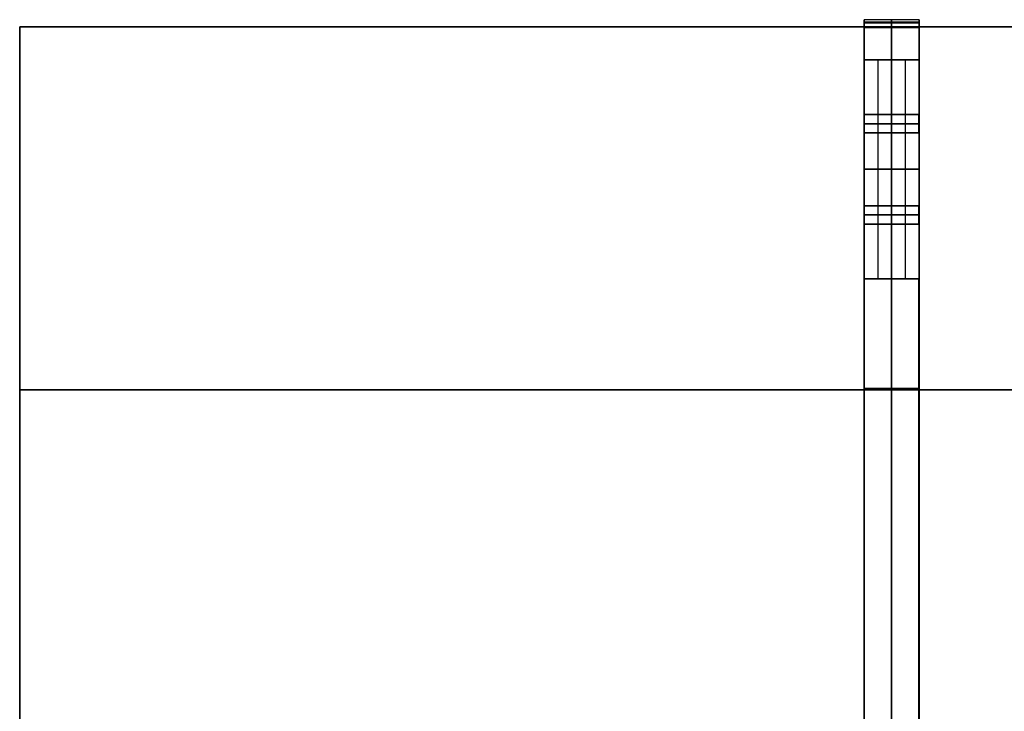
# Model space of a CAD drawing. Header units: millimetres. Extents: x -1100 to 1100, y -404 to 400.
# Tile 3 of 8: x -1100 to -561, y 21 to 400. Entities that reach past the tile are written whole.
import ezdxf

# ---------------------------------------------------------------- set-up
doc = ezdxf.new("R2010")
doc.units = ezdxf.units.MM
doc.layers.add('Défaut', color=7, linetype='Continuous', true_color=0x000000)

msp = doc.modelspace()

# ---------------------------------------------------------------- linework, layer by layer
at = {"layer": 'Défaut'}
for p, q in [((-637.69, 400.41, 716.32), (-637.69, 396.41, 716.32)), ((-607.69, 400.41, 716.32), (-607.69, 396.41, 716.32)), ((-1100, 396.41, 719.82), (-1100, -1.09, 719.82)), ((1100, 396.41, 719.82), (-1100, 396.41, 719.82)), ((-607.71, 378.41, 350.04), (-637.71, 378.41, 350.04)), ((-622.71, 378.41, 700.04), (-622.71, -381.59, 700.04)), ((-622.71, 378.41, 580.04), (-622.71, -381.59, 580.04)), ((-622.71, 378.41, 0.04), (-622.71, 378.41, 200.04)), ((-622.71, 378.41, 280.99), (-622.71, 378.41, 700.04)), ((-622.71, 378.41, 320.04), (-622.71, -381.59, 320.04)), ((-622.71, 378.41, 200.04), (-622.71, -381.59, 200.04)), ((-607.71, 348.41, 615.04), (-637.71, 348.41, 615.04)), ((-637.71, 348.41, 615.04), (-637.71, 338.41, 615.04)), ((-607.71, 348.41, 235.04), (-637.71, 348.41, 235.04)), ((-637.71, 348.41, 235.04), (-637.71, 338.41, 235.04)), ((-637.71, 348.41, 615.04), (-622.71, 348.41, 615.04)), ((-637.71, 348.41, 235.04), (-622.71, 348.41, 235.04)), ((-637.71, 338.41, 615.04), (-637.71, 348.41, 615.04)), ((-637.71, 338.41, 235.04), (-637.71, 348.41, 235.04)), ((-622.71, 338.41, 610.04), (-622.71, 348.41, 610.04)), ((-622.71, 348.41, 620.04), (-622.71, 348.41, 610.04)), ((-622.71, 338.41, 620.04), (-622.71, 348.41, 620.04)), ((-622.71, 338.41, 230.04), (-622.71, 348.41, 230.04)), ((-622.71, 348.41, 240.04), (-622.71, 348.41, 230.04)), ((-622.71, 338.41, 240.04), (-622.71, 348.41, 240.04)), ((-622.71, 348.41, 610.04), (-622.71, 338.41, 610.04)), ((-622.71, 348.41, 620.04), (-622.71, 348.41, 610.04)), ((-622.71, 338.41, 620.04), (-622.71, 348.41, 620.04)), ((-622.71, 348.41, 615.04), (-607.71, 348.41, 615.04)), ((-622.71, 348.41, 230.04), (-622.71, 338.41, 230.04)), ((-622.71, 348.41, 240.04), (-622.71, 348.41, 230.04)), ((-622.71, 348.41, 235.04), (-607.71, 348.41, 235.04)), ((-622.71, 338.41, 240.04), (-622.71, 348.41, 240.04)), ((-607.71, 338.41, 615.04), (-607.71, 348.41, 615.04)), ((-607.71, 338.41, 235.04), (-607.71, 348.41, 235.04)), ((-607.71, 338.41, 615.04), (-607.71, 348.41, 615.04)), ((-607.71, 338.41, 235.04), (-607.71, 348.41, 235.04)), ((-607.71, 343.41, 610.04), (-637.71, 343.41, 610.04)), ((-637.71, 343.41, 620.04), (-607.71, 343.41, 620.04)), ((-637.71, 343.41, 610.04), (-637.71, 343.41, 620.04)), ((-607.71, 343.41, 230.04), (-637.71, 343.41, 230.04)), ((-637.71, 343.41, 240.04), (-607.71, 343.41, 240.04)), ((-637.71, 343.41, 230.04), (-637.71, 343.41, 240.04)), ((-637.71, 343.41, 610.04), (-622.71, 343.41, 610.04)), ((-637.71, 343.41, 620.04), (-622.71, 343.41, 620.04)), ((-637.71, 343.41, 230.04), (-622.71, 343.41, 230.04)), ((-637.71, 343.41, 240.04), (-622.71, 343.41, 240.04)), ((-637.71, 343.41, 620.04), (-637.71, 343.41, 610.04)), ((-637.71, 343.41, 240.04), (-637.71, 343.41, 230.04)), ((-622.71, 343.41, 610.04), (-607.71, 343.41, 610.04)), ((-622.71, 343.41, 620.04), (-607.71, 343.41, 620.04)), ((-622.71, 343.41, 230.04), (-607.71, 343.41, 230.04)), ((-622.71, 343.41, 240.04), (-607.71, 343.41, 240.04)), ((-607.71, 343.41, 610.04), (-607.71, 343.41, 620.04)), ((-607.71, 343.41, 230.04), (-607.71, 343.41, 240.04)), ((-607.71, 343.41, 620.04), (-607.71, 343.41, 610.04)), ((-607.71, 343.41, 240.04), (-607.71, 343.41, 230.04)), ((-607.71, 338.41, 615.04), (-637.71, 338.41, 615.04)), ((-607.71, 338.41, 235.04), (-637.71, 338.41, 235.04)), ((-637.71, 338.41, 615.04), (-622.71, 338.41, 615.04)), ((-637.71, 338.41, 235.04), (-622.71, 338.41, 235.04)), ((-622.71, 338.41, 610.04), (-622.71, 338.41, 620.04)), ((-622.71, 338.41, 230.04), (-622.71, 338.41, 240.04)), ((-622.71, 338.41, 610.04), (-622.71, 338.41, 620.04)), ((-622.71, 338.41, 615.04), (-607.71, 338.41, 615.04)), ((-622.71, 338.41, 230.04), (-622.71, 338.41, 240.04)), ((-622.71, 338.41, 235.04), (-607.71, 338.41, 235.04)), ((-607.71, 298.41, 665.04), (-637.71, 298.41, 665.04)), ((-637.71, 298.41, 665.04), (-637.71, 288.41, 665.04)), ((-607.71, 298.41, 285.04), (-637.71, 298.41, 285.04)), ((-637.71, 298.41, 285.04), (-637.71, 288.41, 285.04)), ((-622.71, 298.41, 665.04), (-637.71, 298.41, 665.04)), ((-622.71, 298.41, 285.04), (-637.71, 298.41, 285.04)), ((-637.71, 288.41, 665.04), (-637.71, 298.41, 665.04)), ((-637.71, 288.41, 285.04), (-637.71, 298.41, 285.04)), ((-622.71, 288.41, 670.04), (-622.71, 298.41, 670.04)), ((-622.71, 298.41, 670.04), (-622.71, 298.41, 660.04)), ((-622.71, 288.41, 660.04), (-622.71, 298.41, 660.04)), ((-622.71, 288.41, 290.04), (-622.71, 298.41, 290.04)), ((-622.71, 298.41, 290.04), (-622.71, 298.41, 280.04)), ((-622.71, 288.41, 280.04), (-622.71, 298.41, 280.04)), ((-622.71, 298.41, 670.04), (-622.71, 288.41, 670.04)), ((-622.71, 298.41, 660.04), (-622.71, 298.41, 670.04)), ((-622.71, 288.41, 660.04), (-622.71, 298.41, 660.04)), ((-607.71, 298.41, 665.04), (-622.71, 298.41, 665.04)), ((-622.71, 298.41, 290.04), (-622.71, 288.41, 290.04)), ((-622.71, 298.41, 280.04), (-622.71, 298.41, 290.04)), ((-607.71, 298.41, 285.04), (-622.71, 298.41, 285.04)), ((-622.71, 288.41, 280.04), (-622.71, 298.41, 280.04)), ((-607.71, 288.41, 665.04), (-607.71, 298.41, 665.04)), ((-607.71, 288.41, 285.04), (-607.71, 298.41, 285.04)), ((-607.71, 288.41, 665.04), (-607.71, 298.41, 665.04)), ((-607.71, 288.41, 285.04), (-607.71, 298.41, 285.04)), ((-637.71, 293.41, 670.04), (-607.71, 293.41, 670.04)), ((-607.71, 293.41, 660.04), (-637.71, 293.41, 660.04)), ((-637.71, 293.41, 660.04), (-637.71, 293.41, 670.04)), ((-637.71, 293.41, 290.04), (-607.71, 293.41, 290.04)), ((-607.71, 293.41, 280.04), (-637.71, 293.41, 280.04)), ((-637.71, 293.41, 280.04), (-637.71, 293.41, 290.04)), ((-622.71, 293.41, 670.04), (-637.71, 293.41, 670.04)), ((-622.71, 293.41, 660.04), (-637.71, 293.41, 660.04)), ((-622.71, 293.41, 290.04), (-637.71, 293.41, 290.04)), ((-622.71, 293.41, 280.04), (-637.71, 293.41, 280.04)), ((-637.71, 293.41, 670.04), (-637.71, 293.41, 660.04)), ((-637.71, 293.41, 290.04), (-637.71, 293.41, 280.04)), ((-607.71, 293.41, 670.04), (-622.71, 293.41, 670.04)), ((-607.71, 293.41, 660.04), (-622.71, 293.41, 660.04)), ((-607.71, 293.41, 290.04), (-622.71, 293.41, 290.04)), ((-607.71, 293.41, 280.04), (-622.71, 293.41, 280.04)), ((-607.71, 293.41, 660.04), (-607.71, 293.41, 670.04)), ((-607.71, 293.41, 280.04), (-607.71, 293.41, 290.04)), ((-607.71, 293.41, 670.04), (-607.71, 293.41, 660.04)), ((-607.71, 293.41, 290.04), (-607.71, 293.41, 280.04)), ((-607.71, 288.41, 665.04), (-637.71, 288.41, 665.04)), ((-607.71, 288.41, 285.04), (-637.71, 288.41, 285.04)), ((-622.71, 288.41, 665.04), (-637.71, 288.41, 665.04)), ((-622.71, 288.41, 285.04), (-637.71, 288.41, 285.04)), ((-622.71, 288.41, 660.04), (-622.71, 288.41, 670.04)), ((-622.71, 288.41, 280.04), (-622.71, 288.41, 290.04)), ((-622.71, 288.41, 670.04), (-622.71, 288.41, 660.04)), ((-607.71, 288.41, 665.04), (-622.71, 288.41, 665.04)), ((-622.71, 288.41, 290.04), (-622.71, 288.41, 280.04)), ((-607.71, 288.41, 285.04), (-622.71, 288.41, 285.04)), ((-607.71, 258.41, 350.04), (-637.71, 258.41, 350.04)), ((-622.71, 258.41, 0.04), (-622.71, 258.41, 200.04)), ((-622.71, 258.41, 280.99), (-622.71, 258.41, 700.04)), ((1100, 197.66, 734.82), (-1100, 197.66, 734.82)), ((-1100, 197.66, 704.82), (1100, 197.66, 704.82)), ((-1100, 197.66, 704.82), (-1100, 197.66, 734.82))]:
    msp.add_line(p, q, dxfattribs=at)
for points in [[(-607.69, 400.41, 732.32), (-622.69, 400.41, 732.32), (-637.69, 400.41, 732.32)], [(-637.69, 396.41, 732.32), (-637.69, 398.41, 732.32), (-637.69, 400.41, 732.32)], [(-607.69, 400.41, 704.82), (-622.69, 400.41, 704.82), (-637.69, 400.41, 704.82)], [(-637.69, 400.41, 732.32), (-637.69, 400.41, 718.57), (-637.69, 400.41, 704.82)], [(-607.69, 400.41, 718.57), (-622.69, 400.41, 718.57), (-637.69, 400.41, 718.57)], [(-607.69, 399.09, 701.64), (-622.69, 399.09, 701.64), (-637.69, 399.09, 701.64)], [(-622.69, 396.41, 732.32), (-622.69, 398.41, 732.32), (-622.69, 400.41, 732.32)], [(-622.69, 400.41, 732.32), (-622.69, 400.41, 718.57), (-622.69, 400.41, 704.82)], [(-607.69, 396.41, 732.32), (-607.69, 398.41, 732.32), (-607.69, 400.41, 732.32)], [(-607.69, 400.41, 732.32), (-607.69, 400.41, 718.57), (-607.69, 400.41, 704.82)], [(1100, 396.41, 734.82), (0, 396.41, 734.82), (-1100, 396.41, 734.82)], [(-1100, 396.41, 734.82), (-1100, 197.66, 734.82), (-1100, -1.09, 734.82)], [(-1100, -1.09, 704.82), (-1100, 197.66, 704.82), (-1100, 396.41, 704.82)], [(-1100, 396.41, 704.82), (0, 396.41, 704.82), (1100, 396.41, 704.82)], [(-1100, 396.41, 734.82), (-1100, 396.41, 719.82), (-1100, 396.41, 704.82)], [(-607.69, 398.41, 732.32), (-622.69, 398.41, 732.32), (-637.69, 398.41, 732.32)], [(-607.69, 396.41, 704.82), (-622.69, 396.41, 704.82), (-637.69, 396.41, 704.82)], [(-607.69, 396.41, 732.32), (-622.69, 396.41, 732.32), (-637.69, 396.41, 732.32)], [(-637.69, 396.41, 704.82), (-637.69, 396.41, 718.57), (-637.69, 396.41, 732.32)], [(-607.69, 396.41, 718.57), (-622.69, 396.41, 718.57), (-637.69, 396.41, 718.57)], [(-607.69, 396.26, 704.47), (-622.69, 396.26, 704.47), (-637.69, 396.26, 704.47)], [(-607.69, 395.91, 704.32), (-622.69, 395.91, 704.32), (-637.69, 395.91, 704.32)], [(-637.69, 0.91, 704.32), (-637.69, 198.41, 704.32), (-637.69, 395.91, 704.32)], [(-607.69, 395.91, 700.32), (-622.69, 395.91, 700.32), (-637.69, 395.91, 700.32)], [(-637.69, 395.91, 700.32), (-637.69, -1.59, 700.32), (-637.69, -399.09, 700.32)], [(-622.69, 396.41, 704.82), (-622.69, 396.41, 718.57), (-622.69, 396.41, 732.32)], [(-622.69, 0.91, 704.32), (-622.69, 198.41, 704.32), (-622.69, 395.91, 704.32)], [(-622.69, 395.91, 700.32), (-622.69, -1.59, 700.32), (-622.69, -399.09, 700.32)], [(-607.69, 396.41, 704.82), (-607.69, 396.41, 718.57), (-607.69, 396.41, 732.32)], [(-607.69, 0.91, 704.32), (-607.69, 198.41, 704.32), (-607.69, 395.91, 704.32)], [(-607.69, 395.91, 700.32), (-607.69, -1.59, 700.32), (-607.69, -399.09, 700.32)], [(-637.71, 378.41, 700.04), (-637.71, -1.59, 700.04), (-637.71, -381.59, 700.04)], [(-637.71, 378.41, 580.04), (-637.71, -1.59, 580.04), (-637.71, -381.59, 580.04)], [(-637.71, 378.41, 700.04), (-637.71, 378.41, 640.04), (-637.71, 378.41, 580.04)], [(-622.71, 378.41, 700.04), (-630.21, 378.41, 700.04), (-637.71, 378.41, 700.04)], [(-622.71, 378.41, 580.04), (-630.21, 378.41, 580.04), (-637.71, 378.41, 580.04)], [(-637.71, 378.41, 640.04), (-637.71, -1.59, 640.04), (-637.71, -381.59, 640.04)], [(-622.71, 378.41, 640.04), (-630.21, 378.41, 640.04), (-637.71, 378.41, 640.04)], [(-637.71, 378.41, 320.04), (-637.71, 378.41, 450.04), (-637.71, 378.41, 580.04)], [(-637.71, 378.41, 580.04), (-637.71, 318.41, 580.04), (-637.71, 258.41, 580.04)], [(-637.71, 378.41, 320.04), (-637.71, 318.41, 320.04), (-637.71, 258.41, 320.04)], [(-637.71, 378.41, 580.04), (-630.21, 378.41, 580.04), (-622.71, 378.41, 580.04)], [(-607.71, 378.41, 0.04), (-622.71, 378.41, 0.04), (-637.71, 378.41, 0.04)], [(-637.71, 378.41, 0.04), (-637.71, 318.41, 0.04), (-637.71, 258.41, 0.04)], [(-637.71, 378.41, 0.04), (-637.71, 378.41, 100.04), (-637.71, 378.41, 200.04)], [(-637.71, 378.41, 200.04), (-637.71, 318.41, 200.04), (-637.71, 258.41, 200.04)], [(-637.71, 378.41, 200.04), (-630.21, 378.41, 200.04), (-622.71, 378.41, 200.04)], [(-622.71, 378.41, 320.04), (-630.21, 378.41, 320.04), (-637.71, 378.41, 320.04)], [(-637.71, 378.41, 450.04), (-637.71, 318.41, 450.04), (-637.71, 258.41, 450.04)], [(-637.71, 378.41, 100.04), (-637.71, 318.41, 100.04), (-637.71, 258.41, 100.04)], [(-637.71, 378.41, 320.04), (-637.71, -1.59, 320.04), (-637.71, -381.59, 320.04)], [(-637.71, 378.41, 200.04), (-637.71, -1.59, 200.04), (-637.71, -381.59, 200.04)], [(-637.71, 378.41, 320.04), (-637.71, 378.41, 260.04), (-637.71, 378.41, 200.04)], [(-622.71, 378.41, 320.04), (-630.21, 378.41, 320.04), (-637.71, 378.41, 320.04)], [(-622.71, 378.41, 200.04), (-630.21, 378.41, 200.04), (-637.71, 378.41, 200.04)], [(-637.71, 378.41, 260.04), (-637.71, -1.59, 260.04), (-637.71, -381.59, 260.04)], [(-622.71, 378.41, 260.04), (-630.21, 378.41, 260.04), (-637.71, 378.41, 260.04)], [(-630.21, 378.41, 700.04), (-630.21, 378.41, 640.04), (-630.21, 378.41, 580.04)], [(-630.21, 378.41, 580.04), (-630.21, 318.41, 580.04), (-630.21, 258.41, 580.04)], [(-630.21, 378.41, 200.04), (-630.21, 318.41, 200.04), (-630.21, 258.41, 200.04)], [(-630.21, 378.41, 320.04), (-630.21, 318.41, 320.04), (-630.21, 258.41, 320.04)], [(-630.21, 378.41, 320.04), (-630.21, 378.41, 260.04), (-630.21, 378.41, 200.04)], [(-622.71, 258.41, 700.04), (-622.71, 318.41, 700.04), (-622.71, 378.41, 700.04)], [(-622.71, 378.41, 700.04), (-622.71, 378.41, 640.04), (-622.71, 378.41, 580.04)], [(-622.71, 258.41, 580.04), (-622.71, 318.41, 580.04), (-622.71, 378.41, 580.04)], [(-622.71, 258.41, 640.04), (-622.71, 318.41, 640.04), (-622.71, 378.41, 640.04)], [(-622.71, 378.41, 580.04), (-622.71, 318.41, 580.04), (-622.71, 258.41, 580.04)], [(-622.71, 378.41, 580.04), (-622.71, 378.41, 640.04), (-622.71, 378.41, 700.04)], [(-622.71, 378.41, 700.04), (-622.71, 318.41, 700.04), (-622.71, 258.41, 700.04)], [(-622.71, 378.41, 700.04), (-615.21, 378.41, 700.04), (-607.71, 378.41, 700.04)], [(-622.71, 378.41, 200.04), (-622.71, 318.41, 200.04), (-622.71, 258.41, 200.04)], [(-622.71, 378.41, 200.04), (-622.71, 378.41, 260.04), (-622.71, 378.41, 320.04)], [(-622.71, 378.41, 320.04), (-622.71, 318.41, 320.04), (-622.71, 258.41, 320.04)], [(-622.71, 378.41, 640.04), (-622.71, 318.41, 640.04), (-622.71, 258.41, 640.04)], [(-622.71, 378.41, 0.04), (-622.71, 318.41, 0.04), (-622.71, 258.41, 0.04)], [(-622.71, 378.41, 260.04), (-622.71, 318.41, 260.04), (-622.71, 258.41, 260.04)], [(-622.71, 258.41, 320.04), (-622.71, 318.41, 320.04), (-622.71, 378.41, 320.04)], [(-622.71, 378.41, 320.04), (-622.71, 378.41, 260.04), (-622.71, 378.41, 200.04)], [(-622.71, 258.41, 200.04), (-622.71, 318.41, 200.04), (-622.71, 378.41, 200.04)], [(-622.71, 258.41, 260.04), (-622.71, 318.41, 260.04), (-622.71, 378.41, 260.04)], [(-615.21, 378.41, 700.04), (-615.21, 318.41, 700.04), (-615.21, 258.41, 700.04)], [(-607.71, 378.41, 700.04), (-607.71, 318.41, 700.04), (-607.71, 258.41, 700.04)], [(-607.71, 378.41, 700.04), (-607.71, 378.41, 350.04), (-607.71, 378.41, 0.04)], [(-607.71, 378.41, 0.04), (-607.71, 318.41, 0.04), (-607.71, 258.41, 0.04)], [(-607.71, 378.41, 350.04), (-607.71, 318.41, 350.04), (-607.71, 258.41, 350.04)], [(-637.71, 338.41, 610.04), (-637.71, 343.41, 610.04), (-637.71, 348.41, 610.04)], [(-637.71, 348.41, 610.04), (-622.71, 348.41, 610.04), (-607.71, 348.41, 610.04)], [(-637.71, 348.41, 610.04), (-637.71, 348.41, 615.04), (-637.71, 348.41, 620.04)], [(-637.71, 348.41, 620.04), (-622.71, 348.41, 620.04), (-607.71, 348.41, 620.04)], [(-637.71, 348.41, 620.04), (-637.71, 343.41, 620.04), (-637.71, 338.41, 620.04)], [(-637.71, 338.41, 230.04), (-637.71, 343.41, 230.04), (-637.71, 348.41, 230.04)], [(-637.71, 348.41, 230.04), (-622.71, 348.41, 230.04), (-607.71, 348.41, 230.04)], [(-637.71, 348.41, 230.04), (-637.71, 348.41, 235.04), (-637.71, 348.41, 240.04)], [(-637.71, 348.41, 240.04), (-622.71, 348.41, 240.04), (-607.71, 348.41, 240.04)], [(-637.71, 348.41, 240.04), (-637.71, 343.41, 240.04), (-637.71, 338.41, 240.04)], [(-637.71, 348.41, 610.04), (-637.71, 343.41, 610.04), (-637.71, 338.41, 610.04)], [(-637.71, 348.41, 620.04), (-637.71, 348.41, 615.04), (-637.71, 348.41, 610.04)], [(-637.71, 338.41, 620.04), (-637.71, 343.41, 620.04), (-637.71, 348.41, 620.04)], [(-622.71, 348.41, 610.04), (-630.21, 348.41, 610.04), (-637.71, 348.41, 610.04)], [(-622.71, 348.41, 620.04), (-630.21, 348.41, 620.04), (-637.71, 348.41, 620.04)], [(-637.71, 348.41, 230.04), (-637.71, 343.41, 230.04), (-637.71, 338.41, 230.04)], [(-637.71, 348.41, 240.04), (-637.71, 348.41, 235.04), (-637.71, 348.41, 230.04)], [(-637.71, 338.41, 240.04), (-637.71, 343.41, 240.04), (-637.71, 348.41, 240.04)], [(-622.71, 348.41, 230.04), (-630.21, 348.41, 230.04), (-637.71, 348.41, 230.04)], [(-622.71, 348.41, 240.04), (-630.21, 348.41, 240.04), (-637.71, 348.41, 240.04)], [(-607.71, 348.41, 620.04), (-622.71, 348.41, 620.04), (-637.71, 348.41, 620.04)], [(-637.71, 338.41, 620.04), (-637.71, 343.41, 620.04), (-637.71, 348.41, 620.04)], [(-607.71, 348.41, 610.04), (-622.71, 348.41, 610.04), (-637.71, 348.41, 610.04)], [(-637.71, 348.41, 620.04), (-637.71, 348.41, 615.04), (-637.71, 348.41, 610.04)], [(-637.71, 348.41, 610.04), (-637.71, 343.41, 610.04), (-637.71, 338.41, 610.04)], [(-607.71, 348.41, 615.04), (-622.71, 348.41, 615.04), (-637.71, 348.41, 615.04)], [(-637.71, 348.41, 230.04), (-637.71, 343.41, 230.04), (-637.71, 338.41, 230.04)], [(-607.71, 348.41, 230.04), (-622.71, 348.41, 230.04), (-637.71, 348.41, 230.04)], [(-607.71, 348.41, 240.04), (-622.71, 348.41, 240.04), (-637.71, 348.41, 240.04)], [(-637.71, 338.41, 240.04), (-637.71, 343.41, 240.04), (-637.71, 348.41, 240.04)], [(-637.71, 348.41, 240.04), (-637.71, 348.41, 235.04), (-637.71, 348.41, 230.04)], [(-607.71, 348.41, 235.04), (-622.71, 348.41, 235.04), (-637.71, 348.41, 235.04)], [(-622.71, 338.41, 610.04), (-622.71, 343.41, 610.04), (-622.71, 348.41, 610.04)], [(-622.71, 348.41, 610.04), (-622.71, 348.41, 615.04), (-622.71, 348.41, 620.04)], [(-622.71, 348.41, 620.04), (-622.71, 343.41, 620.04), (-622.71, 338.41, 620.04)], [(-622.71, 348.41, 610.04), (-622.71, 343.41, 610.04), (-622.71, 338.41, 610.04)], [(-622.71, 348.41, 620.04), (-622.71, 348.41, 615.04), (-622.71, 348.41, 610.04)], [(-622.71, 338.41, 620.04), (-622.71, 343.41, 620.04), (-622.71, 348.41, 620.04)], [(-607.71, 348.41, 610.04), (-615.21, 348.41, 610.04), (-622.71, 348.41, 610.04)], [(-607.71, 348.41, 620.04), (-615.21, 348.41, 620.04), (-622.71, 348.41, 620.04)], [(-622.71, 348.41, 230.04), (-622.71, 343.41, 230.04), (-622.71, 338.41, 230.04)], [(-622.71, 348.41, 240.04), (-622.71, 348.41, 235.04), (-622.71, 348.41, 230.04)], [(-622.71, 338.41, 240.04), (-622.71, 343.41, 240.04), (-622.71, 348.41, 240.04)], [(-607.71, 348.41, 230.04), (-615.21, 348.41, 230.04), (-622.71, 348.41, 230.04)], [(-607.71, 348.41, 240.04), (-615.21, 348.41, 240.04), (-622.71, 348.41, 240.04)], [(-622.71, 338.41, 230.04), (-622.71, 343.41, 230.04), (-622.71, 348.41, 230.04)], [(-622.71, 348.41, 230.04), (-622.71, 348.41, 235.04), (-622.71, 348.41, 240.04)], [(-622.71, 348.41, 240.04), (-622.71, 343.41, 240.04), (-622.71, 338.41, 240.04)], [(-622.71, 338.41, 620.04), (-622.71, 343.41, 620.04), (-622.71, 348.41, 620.04)], [(-622.71, 348.41, 620.04), (-622.71, 348.41, 615.04), (-622.71, 348.41, 610.04)], [(-622.71, 348.41, 610.04), (-622.71, 343.41, 610.04), (-622.71, 338.41, 610.04)], [(-622.71, 348.41, 230.04), (-622.71, 343.41, 230.04), (-622.71, 338.41, 230.04)], [(-622.71, 338.41, 240.04), (-622.71, 343.41, 240.04), (-622.71, 348.41, 240.04)], [(-622.71, 348.41, 240.04), (-622.71, 348.41, 235.04), (-622.71, 348.41, 230.04)], [(-607.71, 348.41, 610.04), (-607.71, 343.41, 610.04), (-607.71, 338.41, 610.04)], [(-607.71, 348.41, 620.04), (-607.71, 348.41, 615.04), (-607.71, 348.41, 610.04)], [(-607.71, 338.41, 620.04), (-607.71, 343.41, 620.04), (-607.71, 348.41, 620.04)], [(-607.71, 348.41, 230.04), (-607.71, 343.41, 230.04), (-607.71, 338.41, 230.04)], [(-607.71, 348.41, 240.04), (-607.71, 348.41, 235.04), (-607.71, 348.41, 230.04)], [(-607.71, 338.41, 240.04), (-607.71, 343.41, 240.04), (-607.71, 348.41, 240.04)], [(-607.71, 338.41, 610.04), (-607.71, 343.41, 610.04), (-607.71, 348.41, 610.04)], [(-607.71, 348.41, 610.04), (-607.71, 348.41, 615.04), (-607.71, 348.41, 620.04)], [(-607.71, 348.41, 620.04), (-607.71, 343.41, 620.04), (-607.71, 338.41, 620.04)], [(-607.71, 338.41, 230.04), (-607.71, 343.41, 230.04), (-607.71, 348.41, 230.04)], [(-607.71, 348.41, 230.04), (-607.71, 348.41, 235.04), (-607.71, 348.41, 240.04)], [(-607.71, 348.41, 240.04), (-607.71, 343.41, 240.04), (-607.71, 338.41, 240.04)], [(-607.71, 338.41, 620.04), (-607.71, 343.41, 620.04), (-607.71, 348.41, 620.04)], [(-607.71, 348.41, 620.04), (-607.71, 348.41, 615.04), (-607.71, 348.41, 610.04)], [(-607.71, 348.41, 610.04), (-607.71, 343.41, 610.04), (-607.71, 338.41, 610.04)], [(-607.71, 348.41, 230.04), (-607.71, 343.41, 230.04), (-607.71, 338.41, 230.04)], [(-607.71, 338.41, 240.04), (-607.71, 343.41, 240.04), (-607.71, 348.41, 240.04)], [(-607.71, 348.41, 240.04), (-607.71, 348.41, 235.04), (-607.71, 348.41, 230.04)], [(-607.71, 343.41, 620.04), (-622.71, 343.41, 620.04), (-637.71, 343.41, 620.04)], [(-607.71, 343.41, 610.04), (-622.71, 343.41, 610.04), (-637.71, 343.41, 610.04)], [(-607.71, 343.41, 230.04), (-622.71, 343.41, 230.04), (-637.71, 343.41, 230.04)], [(-607.71, 343.41, 240.04), (-622.71, 343.41, 240.04), (-637.71, 343.41, 240.04)], [(-607.71, 338.41, 620.04), (-622.71, 338.41, 620.04), (-637.71, 338.41, 620.04)], [(-637.71, 338.41, 620.04), (-637.71, 338.41, 615.04), (-637.71, 338.41, 610.04)], [(-637.71, 338.41, 610.04), (-622.71, 338.41, 610.04), (-607.71, 338.41, 610.04)], [(-607.71, 338.41, 240.04), (-622.71, 338.41, 240.04), (-637.71, 338.41, 240.04)], [(-637.71, 338.41, 240.04), (-637.71, 338.41, 235.04), (-637.71, 338.41, 230.04)], [(-637.71, 338.41, 230.04), (-622.71, 338.41, 230.04), (-607.71, 338.41, 230.04)], [(-637.71, 338.41, 610.04), (-637.71, 338.41, 615.04), (-637.71, 338.41, 620.04)], [(-637.71, 338.41, 620.04), (-630.21, 338.41, 620.04), (-622.71, 338.41, 620.04)], [(-622.71, 338.41, 610.04), (-630.21, 338.41, 610.04), (-637.71, 338.41, 610.04)], [(-637.71, 338.41, 230.04), (-637.71, 338.41, 235.04), (-637.71, 338.41, 240.04)], [(-637.71, 338.41, 240.04), (-630.21, 338.41, 240.04), (-622.71, 338.41, 240.04)], [(-622.71, 338.41, 230.04), (-630.21, 338.41, 230.04), (-637.71, 338.41, 230.04)], [(-607.71, 338.41, 620.04), (-622.71, 338.41, 620.04), (-637.71, 338.41, 620.04)], [(-607.71, 338.41, 610.04), (-622.71, 338.41, 610.04), (-637.71, 338.41, 610.04)], [(-637.71, 338.41, 610.04), (-637.71, 338.41, 615.04), (-637.71, 338.41, 620.04)], [(-607.71, 338.41, 615.04), (-622.71, 338.41, 615.04), (-637.71, 338.41, 615.04)], [(-607.71, 338.41, 230.04), (-622.71, 338.41, 230.04), (-637.71, 338.41, 230.04)], [(-607.71, 338.41, 240.04), (-622.71, 338.41, 240.04), (-637.71, 338.41, 240.04)], [(-637.71, 338.41, 230.04), (-637.71, 338.41, 235.04), (-637.71, 338.41, 240.04)], [(-607.71, 338.41, 235.04), (-622.71, 338.41, 235.04), (-637.71, 338.41, 235.04)], [(-622.71, 338.41, 620.04), (-622.71, 338.41, 615.04), (-622.71, 338.41, 610.04)], [(-622.71, 338.41, 610.04), (-622.71, 338.41, 615.04), (-622.71, 338.41, 620.04)], [(-622.71, 338.41, 620.04), (-615.21, 338.41, 620.04), (-607.71, 338.41, 620.04)], [(-607.71, 338.41, 610.04), (-615.21, 338.41, 610.04), (-622.71, 338.41, 610.04)], [(-622.71, 338.41, 230.04), (-622.71, 338.41, 235.04), (-622.71, 338.41, 240.04)], [(-622.71, 338.41, 240.04), (-615.21, 338.41, 240.04), (-607.71, 338.41, 240.04)], [(-607.71, 338.41, 230.04), (-615.21, 338.41, 230.04), (-622.71, 338.41, 230.04)], [(-622.71, 338.41, 240.04), (-622.71, 338.41, 235.04), (-622.71, 338.41, 230.04)], [(-622.71, 338.41, 610.04), (-622.71, 338.41, 615.04), (-622.71, 338.41, 620.04)], [(-622.71, 338.41, 230.04), (-622.71, 338.41, 235.04), (-622.71, 338.41, 240.04)], [(-607.71, 338.41, 610.04), (-607.71, 338.41, 615.04), (-607.71, 338.41, 620.04)], [(-607.71, 338.41, 230.04), (-607.71, 338.41, 235.04), (-607.71, 338.41, 240.04)], [(-607.71, 338.41, 620.04), (-607.71, 338.41, 615.04), (-607.71, 338.41, 610.04)], [(-607.71, 338.41, 240.04), (-607.71, 338.41, 235.04), (-607.71, 338.41, 230.04)], [(-607.71, 338.41, 610.04), (-607.71, 338.41, 615.04), (-607.71, 338.41, 620.04)], [(-607.71, 338.41, 230.04), (-607.71, 338.41, 235.04), (-607.71, 338.41, 240.04)], [(-637.71, 318.41, 320.04), (-637.71, 318.41, 450.04), (-637.71, 318.41, 580.04)], [(-637.71, 318.41, 580.04), (-630.21, 318.41, 580.04), (-622.71, 318.41, 580.04)], [(-607.71, 318.41, 0.04), (-622.71, 318.41, 0.04), (-637.71, 318.41, 0.04)], [(-637.71, 318.41, 0.04), (-637.71, 318.41, 100.04), (-637.71, 318.41, 200.04)], [(-637.71, 318.41, 200.04), (-630.21, 318.41, 200.04), (-622.71, 318.41, 200.04)], [(-622.71, 318.41, 320.04), (-630.21, 318.41, 320.04), (-637.71, 318.41, 320.04)], [(-622.71, 318.41, 700.04), (-622.71, 318.41, 640.04), (-622.71, 318.41, 580.04)], [(-622.71, 318.41, 580.04), (-622.71, 318.41, 640.04), (-622.71, 318.41, 700.04)], [(-622.71, 318.41, 700.04), (-615.21, 318.41, 700.04), (-607.71, 318.41, 700.04)], [(-622.71, 318.41, 200.04), (-622.71, 318.41, 260.04), (-622.71, 318.41, 320.04)], [(-622.71, 318.41, 320.04), (-622.71, 318.41, 260.04), (-622.71, 318.41, 200.04)], [(-607.71, 318.41, 700.04), (-607.71, 318.41, 350.04), (-607.71, 318.41, 0.04)], [(-637.71, 298.41, 670.04), (-637.71, 293.41, 670.04), (-637.71, 288.41, 670.04)], [(-607.71, 298.41, 670.04), (-622.71, 298.41, 670.04), (-637.71, 298.41, 670.04)], [(-637.71, 298.41, 660.04), (-637.71, 298.41, 665.04), (-637.71, 298.41, 670.04)], [(-607.71, 298.41, 660.04), (-622.71, 298.41, 660.04), (-637.71, 298.41, 660.04)], [(-637.71, 288.41, 660.04), (-637.71, 293.41, 660.04), (-637.71, 298.41, 660.04)], [(-637.71, 298.41, 290.04), (-637.71, 293.41, 290.04), (-637.71, 288.41, 290.04)], [(-607.71, 298.41, 290.04), (-622.71, 298.41, 290.04), (-637.71, 298.41, 290.04)], [(-637.71, 298.41, 280.04), (-637.71, 298.41, 285.04), (-637.71, 298.41, 290.04)], [(-607.71, 298.41, 280.04), (-622.71, 298.41, 280.04), (-637.71, 298.41, 280.04)], [(-637.71, 288.41, 280.04), (-637.71, 293.41, 280.04), (-637.71, 298.41, 280.04)], [(-637.71, 288.41, 670.04), (-637.71, 293.41, 670.04), (-637.71, 298.41, 670.04)], [(-637.71, 298.41, 670.04), (-637.71, 298.41, 665.04), (-637.71, 298.41, 660.04)], [(-637.71, 298.41, 660.04), (-637.71, 293.41, 660.04), (-637.71, 288.41, 660.04)], [(-637.71, 298.41, 670.04), (-630.21, 298.41, 670.04), (-622.71, 298.41, 670.04)], [(-637.71, 298.41, 660.04), (-630.21, 298.41, 660.04), (-622.71, 298.41, 660.04)], [(-637.71, 288.41, 290.04), (-637.71, 293.41, 290.04), (-637.71, 298.41, 290.04)], [(-637.71, 298.41, 290.04), (-637.71, 298.41, 285.04), (-637.71, 298.41, 280.04)], [(-637.71, 298.41, 280.04), (-637.71, 293.41, 280.04), (-637.71, 288.41, 280.04)], [(-637.71, 298.41, 290.04), (-630.21, 298.41, 290.04), (-622.71, 298.41, 290.04)], [(-637.71, 298.41, 280.04), (-630.21, 298.41, 280.04), (-622.71, 298.41, 280.04)], [(-607.71, 298.41, 670.04), (-622.71, 298.41, 670.04), (-637.71, 298.41, 670.04)], [(-637.71, 288.41, 670.04), (-637.71, 293.41, 670.04), (-637.71, 298.41, 670.04)], [(-607.71, 298.41, 660.04), (-622.71, 298.41, 660.04), (-637.71, 298.41, 660.04)], [(-637.71, 298.41, 670.04), (-637.71, 298.41, 665.04), (-637.71, 298.41, 660.04)], [(-637.71, 298.41, 660.04), (-637.71, 293.41, 660.04), (-637.71, 288.41, 660.04)], [(-607.71, 298.41, 665.04), (-622.71, 298.41, 665.04), (-637.71, 298.41, 665.04)], [(-607.71, 298.41, 290.04), (-622.71, 298.41, 290.04), (-637.71, 298.41, 290.04)], [(-637.71, 288.41, 290.04), (-637.71, 293.41, 290.04), (-637.71, 298.41, 290.04)], [(-607.71, 298.41, 280.04), (-622.71, 298.41, 280.04), (-637.71, 298.41, 280.04)], [(-637.71, 298.41, 290.04), (-637.71, 298.41, 285.04), (-637.71, 298.41, 280.04)], [(-637.71, 298.41, 280.04), (-637.71, 293.41, 280.04), (-637.71, 288.41, 280.04)], [(-607.71, 298.41, 285.04), (-622.71, 298.41, 285.04), (-637.71, 298.41, 285.04)], [(-622.71, 298.41, 670.04), (-622.71, 293.41, 670.04), (-622.71, 288.41, 670.04)], [(-622.71, 298.41, 660.04), (-622.71, 298.41, 665.04), (-622.71, 298.41, 670.04)], [(-622.71, 288.41, 660.04), (-622.71, 293.41, 660.04), (-622.71, 298.41, 660.04)], [(-622.71, 288.41, 670.04), (-622.71, 293.41, 670.04), (-622.71, 298.41, 670.04)], [(-622.71, 298.41, 670.04), (-622.71, 298.41, 665.04), (-622.71, 298.41, 660.04)], [(-622.71, 298.41, 660.04), (-622.71, 293.41, 660.04), (-622.71, 288.41, 660.04)], [(-622.71, 298.41, 670.04), (-615.21, 298.41, 670.04), (-607.71, 298.41, 670.04)], [(-622.71, 298.41, 660.04), (-615.21, 298.41, 660.04), (-607.71, 298.41, 660.04)], [(-622.71, 288.41, 290.04), (-622.71, 293.41, 290.04), (-622.71, 298.41, 290.04)], [(-622.71, 298.41, 290.04), (-622.71, 298.41, 285.04), (-622.71, 298.41, 280.04)], [(-622.71, 298.41, 280.04), (-622.71, 293.41, 280.04), (-622.71, 288.41, 280.04)], [(-622.71, 298.41, 290.04), (-615.21, 298.41, 290.04), (-607.71, 298.41, 290.04)], [(-622.71, 298.41, 280.04), (-615.21, 298.41, 280.04), (-607.71, 298.41, 280.04)], [(-622.71, 298.41, 290.04), (-622.71, 293.41, 290.04), (-622.71, 288.41, 290.04)], [(-622.71, 298.41, 280.04), (-622.71, 298.41, 285.04), (-622.71, 298.41, 290.04)], [(-622.71, 288.41, 280.04), (-622.71, 293.41, 280.04), (-622.71, 298.41, 280.04)], [(-622.71, 288.41, 670.04), (-622.71, 293.41, 670.04), (-622.71, 298.41, 670.04)], [(-622.71, 298.41, 670.04), (-622.71, 298.41, 665.04), (-622.71, 298.41, 660.04)], [(-622.71, 298.41, 660.04), (-622.71, 293.41, 660.04), (-622.71, 288.41, 660.04)], [(-622.71, 288.41, 290.04), (-622.71, 293.41, 290.04), (-622.71, 298.41, 290.04)], [(-622.71, 298.41, 290.04), (-622.71, 298.41, 285.04), (-622.71, 298.41, 280.04)], [(-622.71, 298.41, 280.04), (-622.71, 293.41, 280.04), (-622.71, 288.41, 280.04)], [(-607.71, 288.41, 670.04), (-607.71, 293.41, 670.04), (-607.71, 298.41, 670.04)], [(-607.71, 298.41, 670.04), (-607.71, 298.41, 665.04), (-607.71, 298.41, 660.04)], [(-607.71, 298.41, 660.04), (-607.71, 293.41, 660.04), (-607.71, 288.41, 660.04)], [(-607.71, 288.41, 290.04), (-607.71, 293.41, 290.04), (-607.71, 298.41, 290.04)], [(-607.71, 298.41, 290.04), (-607.71, 298.41, 285.04), (-607.71, 298.41, 280.04)], [(-607.71, 298.41, 280.04), (-607.71, 293.41, 280.04), (-607.71, 288.41, 280.04)], [(-607.71, 298.41, 670.04), (-607.71, 293.41, 670.04), (-607.71, 288.41, 670.04)], [(-607.71, 298.41, 660.04), (-607.71, 298.41, 665.04), (-607.71, 298.41, 670.04)], [(-607.71, 288.41, 660.04), (-607.71, 293.41, 660.04), (-607.71, 298.41, 660.04)], [(-607.71, 298.41, 290.04), (-607.71, 293.41, 290.04), (-607.71, 288.41, 290.04)], [(-607.71, 298.41, 280.04), (-607.71, 298.41, 285.04), (-607.71, 298.41, 290.04)], [(-607.71, 288.41, 280.04), (-607.71, 293.41, 280.04), (-607.71, 298.41, 280.04)], [(-607.71, 288.41, 670.04), (-607.71, 293.41, 670.04), (-607.71, 298.41, 670.04)], [(-607.71, 298.41, 670.04), (-607.71, 298.41, 665.04), (-607.71, 298.41, 660.04)], [(-607.71, 298.41, 660.04), (-607.71, 293.41, 660.04), (-607.71, 288.41, 660.04)], [(-607.71, 288.41, 290.04), (-607.71, 293.41, 290.04), (-607.71, 298.41, 290.04)], [(-607.71, 298.41, 290.04), (-607.71, 298.41, 285.04), (-607.71, 298.41, 280.04)], [(-607.71, 298.41, 280.04), (-607.71, 293.41, 280.04), (-607.71, 288.41, 280.04)], [(-607.71, 293.41, 670.04), (-622.71, 293.41, 670.04), (-637.71, 293.41, 670.04)], [(-607.71, 293.41, 660.04), (-622.71, 293.41, 660.04), (-637.71, 293.41, 660.04)], [(-607.71, 293.41, 290.04), (-622.71, 293.41, 290.04), (-637.71, 293.41, 290.04)], [(-607.71, 293.41, 280.04), (-622.71, 293.41, 280.04), (-637.71, 293.41, 280.04)], [(-637.71, 288.41, 670.04), (-637.71, 288.41, 665.04), (-637.71, 288.41, 660.04)], [(-637.71, 288.41, 660.04), (-622.71, 288.41, 660.04), (-607.71, 288.41, 660.04)], [(-607.71, 288.41, 670.04), (-622.71, 288.41, 670.04), (-637.71, 288.41, 670.04)], [(-637.71, 288.41, 290.04), (-637.71, 288.41, 285.04), (-637.71, 288.41, 280.04)], [(-637.71, 288.41, 280.04), (-622.71, 288.41, 280.04), (-607.71, 288.41, 280.04)], [(-607.71, 288.41, 290.04), (-622.71, 288.41, 290.04), (-637.71, 288.41, 290.04)], [(-637.71, 288.41, 660.04), (-637.71, 288.41, 665.04), (-637.71, 288.41, 670.04)], [(-622.71, 288.41, 660.04), (-630.21, 288.41, 660.04), (-637.71, 288.41, 660.04)], [(-637.71, 288.41, 670.04), (-630.21, 288.41, 670.04), (-622.71, 288.41, 670.04)], [(-637.71, 288.41, 280.04), (-637.71, 288.41, 285.04), (-637.71, 288.41, 290.04)], [(-622.71, 288.41, 280.04), (-630.21, 288.41, 280.04), (-637.71, 288.41, 280.04)], [(-637.71, 288.41, 290.04), (-630.21, 288.41, 290.04), (-622.71, 288.41, 290.04)], [(-607.71, 288.41, 670.04), (-622.71, 288.41, 670.04), (-637.71, 288.41, 670.04)], [(-607.71, 288.41, 660.04), (-622.71, 288.41, 660.04), (-637.71, 288.41, 660.04)], [(-637.71, 288.41, 660.04), (-637.71, 288.41, 665.04), (-637.71, 288.41, 670.04)], [(-607.71, 288.41, 665.04), (-622.71, 288.41, 665.04), (-637.71, 288.41, 665.04)], [(-607.71, 288.41, 290.04), (-622.71, 288.41, 290.04), (-637.71, 288.41, 290.04)], [(-607.71, 288.41, 280.04), (-622.71, 288.41, 280.04), (-637.71, 288.41, 280.04)], [(-637.71, 288.41, 280.04), (-637.71, 288.41, 285.04), (-637.71, 288.41, 290.04)], [(-607.71, 288.41, 285.04), (-622.71, 288.41, 285.04), (-637.71, 288.41, 285.04)], [(-622.71, 288.41, 670.04), (-622.71, 288.41, 665.04), (-622.71, 288.41, 660.04)], [(-622.71, 288.41, 660.04), (-622.71, 288.41, 665.04), (-622.71, 288.41, 670.04)], [(-607.71, 288.41, 660.04), (-615.21, 288.41, 660.04), (-622.71, 288.41, 660.04)], [(-622.71, 288.41, 670.04), (-615.21, 288.41, 670.04), (-607.71, 288.41, 670.04)], [(-622.71, 288.41, 280.04), (-622.71, 288.41, 285.04), (-622.71, 288.41, 290.04)], [(-607.71, 288.41, 280.04), (-615.21, 288.41, 280.04), (-622.71, 288.41, 280.04)], [(-622.71, 288.41, 290.04), (-615.21, 288.41, 290.04), (-607.71, 288.41, 290.04)], [(-622.71, 288.41, 290.04), (-622.71, 288.41, 285.04), (-622.71, 288.41, 280.04)], [(-622.71, 288.41, 660.04), (-622.71, 288.41, 665.04), (-622.71, 288.41, 670.04)], [(-622.71, 288.41, 280.04), (-622.71, 288.41, 285.04), (-622.71, 288.41, 290.04)], [(-607.71, 288.41, 660.04), (-607.71, 288.41, 665.04), (-607.71, 288.41, 670.04)], [(-607.71, 288.41, 280.04), (-607.71, 288.41, 285.04), (-607.71, 288.41, 290.04)], [(-607.71, 288.41, 670.04), (-607.71, 288.41, 665.04), (-607.71, 288.41, 660.04)], [(-607.71, 288.41, 290.04), (-607.71, 288.41, 285.04), (-607.71, 288.41, 280.04)], [(-607.71, 288.41, 660.04), (-607.71, 288.41, 665.04), (-607.71, 288.41, 670.04)], [(-607.71, 288.41, 280.04), (-607.71, 288.41, 285.04), (-607.71, 288.41, 290.04)], [(-637.71, 258.41, 320.04), (-637.71, 258.41, 450.04), (-637.71, 258.41, 580.04)], [(-637.71, 258.41, 580.04), (-630.21, 258.41, 580.04), (-622.71, 258.41, 580.04)], [(-607.71, 258.41, 0.04), (-622.71, 258.41, 0.04), (-637.71, 258.41, 0.04)], [(-637.71, 258.41, 0.04), (-637.71, 258.41, 100.04), (-637.71, 258.41, 200.04)], [(-637.71, 258.41, 200.04), (-630.21, 258.41, 200.04), (-622.71, 258.41, 200.04)], [(-622.71, 258.41, 320.04), (-630.21, 258.41, 320.04), (-637.71, 258.41, 320.04)], [(-607.71, 258.41, 700.04), (-615.21, 258.41, 700.04), (-622.71, 258.41, 700.04)], [(-622.71, 258.41, 700.04), (-622.71, 258.41, 640.04), (-622.71, 258.41, 580.04)], [(-607.71, 258.41, 580.04), (-615.21, 258.41, 580.04), (-622.71, 258.41, 580.04)], [(-607.71, 258.41, 640.04), (-615.21, 258.41, 640.04), (-622.71, 258.41, 640.04)], [(-622.71, 258.41, 580.04), (-622.71, 258.41, 640.04), (-622.71, 258.41, 700.04)], [(-622.71, 258.41, 700.04), (-615.21, 258.41, 700.04), (-607.71, 258.41, 700.04)], [(-622.71, 258.41, 200.04), (-622.71, 258.41, 260.04), (-622.71, 258.41, 320.04)], [(-607.71, 258.41, 320.04), (-615.21, 258.41, 320.04), (-622.71, 258.41, 320.04)], [(-622.71, 258.41, 320.04), (-622.71, 258.41, 260.04), (-622.71, 258.41, 200.04)], [(-607.71, 258.41, 200.04), (-615.21, 258.41, 200.04), (-622.71, 258.41, 200.04)], [(-607.71, 258.41, 260.04), (-615.21, 258.41, 260.04), (-622.71, 258.41, 260.04)], [(-615.21, 258.41, 700.04), (-615.21, 258.41, 640.04), (-615.21, 258.41, 580.04)], [(-615.21, 258.41, 320.04), (-615.21, 258.41, 260.04), (-615.21, 258.41, 200.04)], [(-607.71, -261.59, 700.04), (-607.71, -1.59, 700.04), (-607.71, 258.41, 700.04)], [(-607.71, 258.41, 700.04), (-607.71, 258.41, 640.04), (-607.71, 258.41, 580.04)], [(-607.71, -261.59, 580.04), (-607.71, -1.59, 580.04), (-607.71, 258.41, 580.04)], [(-607.71, -261.59, 640.04), (-607.71, -1.59, 640.04), (-607.71, 258.41, 640.04)], [(-607.71, 258.41, 700.04), (-607.71, 258.41, 350.04), (-607.71, 258.41, 0.04)], [(-607.71, -261.59, 320.04), (-607.71, -1.59, 320.04), (-607.71, 258.41, 320.04)], [(-607.71, 258.41, 320.04), (-607.71, 258.41, 260.04), (-607.71, 258.41, 200.04)], [(-607.71, -261.59, 200.04), (-607.71, -1.59, 200.04), (-607.71, 258.41, 200.04)], [(-607.71, -261.59, 260.04), (-607.71, -1.59, 260.04), (-607.71, 258.41, 260.04)], [(-607.69, 198.41, 704.32), (-622.69, 198.41, 704.32), (-637.69, 198.41, 704.32)]]:
    msp.add_open_spline(points, degree=2, dxfattribs=at)
for points, weights in [([(-637.69, 400.41, 704.82), (-637.69, 400.41, 700.32), (-637.69, 395.91, 700.32)], [1, 0.707106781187, 1]), ([(-622.69, 400.41, 704.82), (-622.69, 400.41, 700.32), (-622.69, 395.91, 700.32)], [1, 0.707106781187, 1]), ([(-607.69, 400.41, 704.82), (-607.69, 400.41, 700.32), (-607.69, 395.91, 700.32)], [1, 0.707106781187, 1]), ([(-637.69, 395.91, 704.32), (-637.69, 396.41, 704.32), (-637.69, 396.41, 704.82)], [1, 0.707106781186, 1]), ([(-622.69, 395.91, 704.32), (-622.69, 396.41, 704.32), (-622.69, 396.41, 704.82)], [1, 0.707106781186, 1]), ([(-607.69, 395.91, 704.32), (-607.69, 396.41, 704.32), (-607.69, 396.41, 704.82)], [1, 0.707106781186, 1])]:
    msp.add_rational_spline(points, weights, degree=2, dxfattribs=at)

doc.saveas('drawing.dxf')
